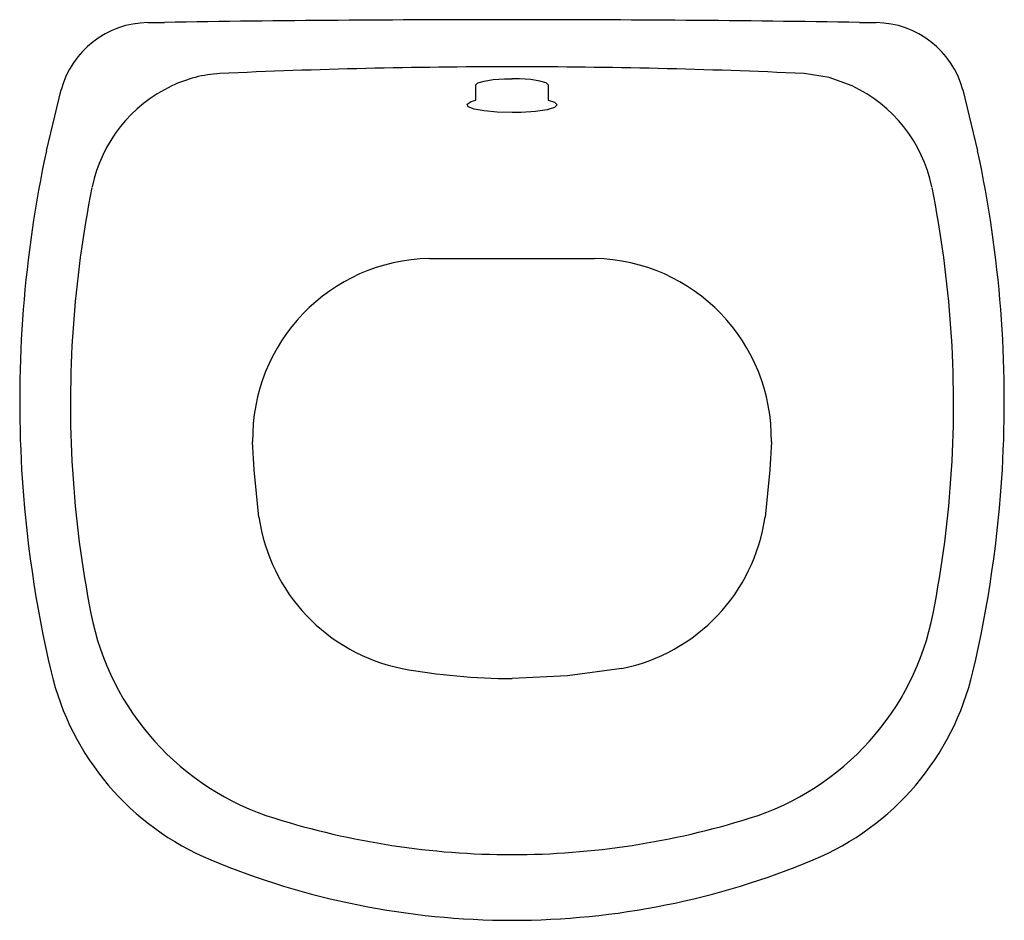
# Model space of a CAD drawing. Header units: millimetres. Extents: x 1054.407 to 1054.516, y 213.011 to 213.111.
import ezdxf

# ---------------------------------------------------------------- set-up
doc = ezdxf.new("R2010")
doc.units = ezdxf.units.MM
doc.layers.add('SANINDUSA', color=3, linetype='Continuous')

msp = doc.modelspace()

# ---------------------------------------------------------------- linework, layer by layer
at = {"layer": 'SANINDUSA'}
for p, q in [((1054.42143990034, 213.1107844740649), (1054.423282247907, 213.1108109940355)), ((1054.500301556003, 213.1108109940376), (1054.502143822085, 213.1107844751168)), ((1054.461791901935, 213.105889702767), (1054.461791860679, 213.105889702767)), ((1054.410212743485, 213.0965730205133), (1054.41185095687, 213.1033471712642)), ((1054.511732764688, 213.1033471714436), (1054.513371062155, 213.0965726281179)), ((1054.452637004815, 213.0846626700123), (1054.461791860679, 213.0846616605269)), ((1054.461791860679, 213.0846616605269), (1054.470946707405, 213.0846626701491))]:
    msp.add_line(p, q, dxfattribs=at)
at = {"layer": 'SANINDUSA', "flags": 128}
for points in [[(1054.457791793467, 213.1038876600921), (1054.45802239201, 213.1041156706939), (1054.45869039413, 213.1043179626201), (1054.459715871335, 213.1044700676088), (1054.460968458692, 213.1045544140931), (1054.461791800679, 213.1045690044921), (1054.461791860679, 213.1045690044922)], [(1054.465791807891, 213.1038876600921), (1054.465561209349, 213.1041156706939), (1054.464893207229, 213.1043179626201), (1054.463867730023, 213.1044700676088), (1054.462615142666, 213.1045544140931), (1054.461791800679, 213.1045690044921), (1054.461791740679, 213.1045690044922)], [(1054.499458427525, 213.1037793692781), (1054.496933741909, 213.1047083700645), (1054.494162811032, 213.10514059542), (1054.494162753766, 213.1051405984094)], [(1054.457791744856, 213.1021840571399), (1054.457791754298, 213.1025199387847), (1054.457791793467, 213.1038876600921)], [(1054.465791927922, 213.1038876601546), (1054.465791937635, 213.1035517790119), (1054.465791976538, 213.1021840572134)], [(1054.461791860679, 213.1008208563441), (1054.461791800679, 213.1008208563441), (1054.460154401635, 213.1008678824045), (1054.458701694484, 213.1010031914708), (1054.457586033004, 213.1012123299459), (1054.456929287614, 213.1014746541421), (1054.456819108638, 213.1017621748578), (1054.457283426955, 213.102041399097), (1054.457791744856, 213.1021840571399)], [(1054.465791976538, 213.1021840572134), (1054.46650534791, 213.1019573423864), (1054.466792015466, 213.1016743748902), (1054.466505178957, 213.1013887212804), (1054.465669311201, 213.1011351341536), (1054.464387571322, 213.1009447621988), (1054.462821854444, 213.1008391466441), (1054.461791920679, 213.1008208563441), (1054.461791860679, 213.1008208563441)], [(1054.433234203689, 213.0612440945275), (1054.433234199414, 213.0612441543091), (1054.433062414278, 213.0643571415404)], [(1054.490521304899, 213.0643570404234), (1054.490349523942, 213.061244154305), (1054.490349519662, 213.0612440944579)], [(1054.433757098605, 213.056005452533), (1054.433234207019, 213.0612440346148), (1054.43323420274, 213.0612440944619)], [(1054.490349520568, 213.0612440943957), (1054.490349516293, 213.0612440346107), (1054.489826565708, 213.0560049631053)], [(1054.473958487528, 213.0392504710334), (1054.467925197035, 213.0384221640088), (1054.461791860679, 213.0381396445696)]]:
    msp.add_lwpolyline(points, dxfattribs=at)
at = {"layer": 'SANINDUSA'}
for centre, radius, start, end in [((1054.421564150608, 213.100724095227), 0.0100611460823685, 90.70759303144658, 164.8876004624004), ((1054.46141903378, 210.6779133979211), 2.433196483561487, 89.99122084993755, 90.89806407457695), ((1054.462138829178, 210.6745708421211), 2.436539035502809, 89.10255795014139, 90.00815903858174), ((1054.502019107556, 213.100723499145), 0.0100617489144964, 15.11498951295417, 89.28980545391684), ((1054.461604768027, 212.4141652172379), 0.6917245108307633, 89.98450304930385, 92.66669067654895), ((1054.461973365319, 212.4139175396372), 0.6919721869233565, 87.33382259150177, 90.01502530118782), ((1054.430166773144, 213.0912566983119), 0.0139039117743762, 93.07565064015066, 115.7543493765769), ((1054.430930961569, 213.0892988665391), 0.0160001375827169, 115.1726968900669, 168.0805943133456), ((1054.492700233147, 213.0893367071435), 0.0159456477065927, 11.81674174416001, 64.92356765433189), ((1054.53899247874, 213.0688162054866), 0.1317370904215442, 167.8367073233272, 183.2951179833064), ((1054.384554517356, 213.0688133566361), 0.1317735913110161, 356.7070365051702, 12.16096455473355), ((1054.534887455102, 213.0685393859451), 0.1220099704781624, 168.6605283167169, 183.427907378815), ((1054.388618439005, 213.0685330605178), 0.1220872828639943, 356.5772397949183, 11.33507358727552), ((1054.45304294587, 213.0646837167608), 0.0199828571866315, 91.13290929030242, 180.9840482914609), ((1054.470541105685, 213.0646840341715), 0.0199825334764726, 359.0149348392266, 88.86801555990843), ((1054.53787236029, 213.068868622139), 0.1306218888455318, 183.3463129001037, 193.2716816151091), ((1054.532383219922, 213.0685364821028), 0.1195101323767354, 183.4983038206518, 191.2002551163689), ((1054.391053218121, 213.068555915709), 0.1196583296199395, 348.8041076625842, 356.4967114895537), ((1054.385305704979, 213.0689278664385), 0.1310303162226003, 346.7438630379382, 356.6381793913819), ((1054.453563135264, 213.0588717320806), 0.0200123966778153, 188.2521958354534, 258.6286715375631), ((1054.470020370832, 213.0588715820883), 0.0200126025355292, 281.3702593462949, 351.7468606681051), ((1054.444302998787, 213.0510395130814), 0.0297090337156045, 191.0909625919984, 252.7715384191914), ((1054.479280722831, 213.0510391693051), 0.029708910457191, 287.2294935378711, 348.9089911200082), ((1054.439922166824, 213.0457346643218), 0.0299770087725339, 193.2116995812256, 247.4464223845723), ((1054.461835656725, 213.105784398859), 0.0676447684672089, 259.6003572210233, 269.9629043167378), ((1054.483657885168, 213.0457377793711), 0.0299812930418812, 292.5577703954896, 346.7841076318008), ((1054.461919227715, 213.1071516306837), 0.0885213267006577, 252.6364388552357, 269.9175611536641), ((1054.461641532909, 213.1073057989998), 0.0886755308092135, 270.0971310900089, 287.3478945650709), ((1054.461903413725, 213.0984437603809), 0.08708626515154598, 247.3902680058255, 269.9266070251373), ((1054.461707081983, 213.0983102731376), 0.0869527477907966, 270.0558632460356, 292.6273180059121)]:
    msp.add_arc(centre, radius, start, end, dxfattribs=at)

doc.saveas('drawing.dxf')
